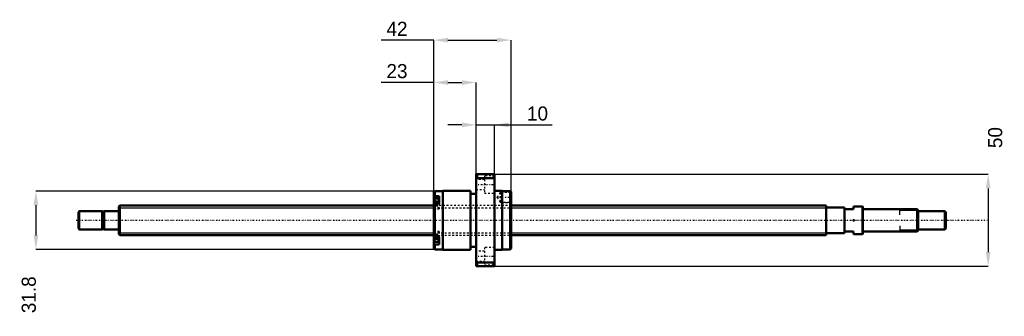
# Model space of a CAD drawing. Header units: millimetres. Extents: x -54 to 481, y -52 to 109.
import ezdxf

# ---------------------------------------------------------------- set-up
doc = ezdxf.new("R2010")
doc.units = ezdxf.units.MM
doc.linetypes.add('Center', pattern=[1.5, 0.45, -0.5, 0.05, -0.5])
doc.linetypes.add('Dashed', pattern=[2, 1, -1])
for name, color, linetype, lineweight in [('2d ConnectionPoints', 7, 'Continuous', 50), ('AM_0', 7, 'Continuous', 50), ('AM_4', 3, 'Continuous', 25), ('AM_5', 3, 'Continuous', 25), ('AM_7', 7, 'Center', 25), ('AM_9', 6, 'Dashed', 25)]:
    doc.layers.add(name, color=color, linetype=linetype, lineweight=lineweight)
doc.dimstyles.new('ISO-25', dxfattribs={"dimtxt": 2.5, "dimasz": 2.5, "dimexe": 1.25, "dimexo": 0.625, "dimtad": 1, "dimtxsty": 'Standard', "dimcen": 2.5, "dimadec": 0, "dimazin": 0, "dimtfac": 1, "dimtmove": 0, "dimatfit": 3, "dimfxl": 0, "dimarcsym": 0})

# ---------------------------------------------------------------- blocks, each defined once
blk = doc.blocks.new('1_BNK_1616_3_6G0_471LC5Y0_Nut_0_in_BNK1616_3_6G0_471LC5Y_2130__4')
at = {"layer": 'AM_0'}
for p, q in [((204, 25), (194, 25)), ((194, 25), (194, -25)), ((194, 22.25), (194.5, 22.87)), ((194.5, 25), (194.5, 22.87)), ((194.5, 22.87), (203.5, 22.87)), ((203.5, 25), (203.5, 22.87)), ((203.5, 22.87), (204, 22.25)), ((204, 25), (204, -25)), ((171.5, 15.9), (171, 15.4)), ((171, 15.4), (171, -15.4)), ((171, 12.72), (171.5, 13.08)), ((174, 11.77), (171.28, 11.77)), ((175.9, 15.9), (171.5, 15.9)), ((171.5, 15.9), (171.5, 13.08)), ((174, 13.08), (171.5, 13.08)), ((174, 13.08), (174, 9.05)), ((175.9, 16), (175.9, -16)), ((191, 16), (175.9, 16)), ((191, 16), (191, -16)), ((194, 14.4), (191, 14.4)), ((208.1, 16), (204, 16)), ((208.1, 16), (208.1, -16)), ((212.5, 15.9), (208.1, 15.9)), ((212.5, 15.9), (212.5, -15.9)), ((212.96, 15.44), (212.5, 15.9)), ((213, 15.38), (212.95, 15.45)), ((213, 15.38), (213, -15.4)), ((171.5, 9.05), (171, 8.69)), ((174, 9.05), (171.5, 9.05)), ((171.5, 9.05), (171.5, -9.05)), ((171, -8.69), (171.5, -9.05)), ((174, -9.05), (171.5, -9.05)), ((174, -9.05), (174, -13.08)), ((171.5, -13.08), (171, -12.72)), ((171, -15.4), (171.5, -15.9)), ((171.28, -11.77), (174, -11.77)), ((174, -13.08), (171.5, -13.08)), ((171.5, -13.08), (171.5, -15.9)), ((171.5, -15.9), (175.9, -15.9)), ((175.9, -16), (191, -16)), ((191, -14.4), (194, -14.4)), ((204, -16), (208.1, -16)), ((208.1, -15.9), (212.5, -15.9)), ((212.5, -15.9), (213, -15.4)), ((194.5, -22.87), (194, -22.25)), ((194, -25), (204, -25)), ((194.5, -22.87), (194.5, -25)), ((203.5, -22.87), (194.5, -22.87)), ((204, -22.25), (203.5, -22.87)), ((203.5, -22.87), (203.5, -25))]:
    blk.add_line(p, q, dxfattribs=at)
for centre, start, end in [((171.28, 11.49), 90, 180), ((171.28, -11.49), 180, 270)]:
    blk.add_arc(centre, 0.275, start, end, dxfattribs=at)
at = {"layer": 'AM_4'}
for p, q in [((171.28, 11.77), (171.28, 8.88)), ((171.28, -8.88), (171.28, -11.77))]:
    blk.add_line(p, q, dxfattribs=at)
at = {"layer": 'AM_5', "linetype": 'Dashed'}
for p, q in [((207.3, 15.09), (208, 15.5)), ((212.9, 15.5), (208, 15.5)), ((208, 15.5), (208, 9.5)), ((207.3, 9.91), (208, 9.5)), ((213, 9.5), (208, 9.5))]:
    blk.add_line(p, q, dxfattribs=at)
at = {"layer": 'AM_7'}
for p, q in [((193.5, 19.49), (204.5, 19.49)), ((205.12, 12.5), (213.38, 12.5)), ((170.85, 9.02), (174.15, 9.02)), ((170.85, -9.02), (174.15, -9.02)), ((193.5, -19.49), (204.5, -19.49))]:
    blk.add_line(p, q, dxfattribs=at)
at = {"layer": 'AM_9'}
for p, q in [((198.5, 22.24), (194, 22.24)), ((198.5, 24.24), (198.5, 14.74)), ((204, 24.24), (198.5, 24.24)), ((194, 16.74), (198.5, 16.74)), ((174, 11.03), (171, 11.03)), ((198.5, 14.74), (204, 14.74)), ((207, 15.09), (205.5, 12.5)), ((205.5, 12.5), (207, 9.91)), ((207, 15.09), (207, 9.91)), ((212.59, 15.09), (207, 15.09)), ((212.95, 15.45), (212.59, 15.09)), ((212.59, 15.09), (212.59, 9.91)), ((172.85, 10.41), (171, 10.41)), ((172.85, 10.04), (171, 10.04)), ((172.85, 9.39), (171, 9.39)), ((172.85, 8.64), (171, 8.64)), ((213, 8), (171, 8)), ((172.85, 7.99), (171, 7.99)), ((172.85, 7.62), (171, 7.62)), ((174, 7), (171, 7)), ((171, 6.17), (174, 6.17)), ((171.28, 8.88), (171.28, 6.27)), ((171.28, 6.27), (174, 6.27)), ((172.85, 10.41), (172.85, 7.62)), ((174, 9.05), (174, 6.17)), ((207, 9.91), (212.59, 9.91)), ((212.59, 9.91), (213, 9.5)), ((174, -6.17), (171, -6.17)), ((174, -7), (171, -7)), ((172.85, -7.62), (171, -7.62)), ((172.85, -7.99), (171, -7.99)), ((171, -8), (213, -8)), ((172.85, -8.64), (171, -8.64)), ((172.85, -9.39), (171, -9.39)), ((172.85, -10.04), (171, -10.04)), ((172.85, -10.41), (171, -10.41)), ((171.28, -6.27), (171.28, -8.88)), ((174, -6.27), (171.28, -6.27)), ((172.85, -7.62), (172.85, -10.41)), ((174, -6.17), (174, -9.05)), ((174, -11.03), (171, -11.03)), ((198.5, -14.74), (198.5, -24.24)), ((204, -14.74), (198.5, -14.74)), ((198.5, -16.74), (194, -16.74)), ((194, -22.24), (198.5, -22.24)), ((198.5, -24.24), (204, -24.24))]:
    blk.add_line(p, q, dxfattribs=at)
for centre, start, end in [((171.28, 6.54), 180, 270), ((171.28, -6.54), 90, 180)]:
    blk.add_arc(centre, 0.275, start, end, dxfattribs=at)
blk = doc.blocks.new('2_BNK_1616_3_6G0_471LC5Y_Shaft_0_in_BNK1616_3_6G0_471LC5Y_2130__4')
at = {"layer": 'AM_0'}
for p, q in [((0.5, 8), (0, 7.5)), ((0, 7.5), (0, -7.5)), ((0.5, 8), (0.5, -8)), ((171, 8), (0.5, 8)), ((384, 8), (213, 8)), ((384, 8), (384, -8)), ((394, 7), (384, 7)), ((394, 7), (394, -7)), ((394, 6), (399, 6)), ((403.8, 7.5), (399, 7.5)), ((399, 7.5), (399, 6)), ((404, 7.3), (403.8, 7.5)), ((403.8, 7.5), (403.8, -7.5)), ((404, 7.3), (404, -7.3)), ((433.5, 6), (404.2, 6)), ((434, 5.5), (433.5, 6)), ((433.5, 6), (433.5, -6)), ((434, 5.5), (434, -5.5)), ((-21.5, 5), (-22, 4.5)), ((-22, 4.5), (-22, -4.5)), ((-21.5, 5), (-21.5, -5)), ((-9.15, 5), (-21.5, 5)), ((-9.15, 5), (-9.15, -5)), ((-8, 4.8), (-9.15, 4.8)), ((-8, 5), (-8, -5)), ((-0.2, 5), (-8, 5)), ((448.5, 5), (434, 5)), ((448.5, 5), (448.5, -5)), ((449, 4.5), (448.5, 5)), ((449, 4.5), (449, -4.5)), ((-22, -4.5), (-21.5, -5)), ((-21.5, -5), (-9.15, -5)), ((-9.15, -4.8), (-8, -4.8)), ((-8, -5), (-0.2, -5)), ((434, -5), (448.5, -5)), ((448.5, -5), (449, -4.5)), ((0, -7.5), (0.5, -8)), ((0.5, -8), (171, -8)), ((213, -8), (384, -8)), ((384, -7), (394, -7)), ((399, -6), (394, -6)), ((399, -6), (399, -7.5)), ((399, -7.5), (403.8, -7.5)), ((403.8, -7.5), (404, -7.3)), ((404.2, -6), (433.5, -6)), ((433.5, -6), (434, -5.5))]:
    blk.add_line(p, q, dxfattribs=at)
for centre, start, end in [((404.2, 6.2), 180, 270), ((-0.2, 5.2), 270, 0), ((-0.2, -5.2), 360, 90), ((404.2, -6.2), 90, 180)]:
    blk.add_arc(centre, 0.2, start, end, dxfattribs=at)
at = {"layer": 'AM_4'}
for p, q in [((404.2, 6), (404.2, -6)), ((-0.2, 5), (-0.2, -5))]:
    blk.add_line(p, q, dxfattribs=at)
at = {"layer": 'AM_5'}
for p, q in [((0, 6.773), (171, 6.773)), ((213, 6.773), (384, 6.773)), ((384, 4), (384, 6.773)), ((434, 5.3865), (424, 5.3865)), ((424, 3), (424, 5.3865)), ((384, -4), (384, -6.773)), ((424, -3), (424, -5.3865)), ((0, -6.773), (171, -6.773)), ((213, -6.773), (384, -6.773)), ((434, -5.3865), (424, -5.3865))]:
    blk.add_line(p, q, dxfattribs=at)
at = {"layer": 'AM_5', "linetype": 'Dashed'}
for p, q in [((171, 6.773), (213, 6.773)), ((171, -6.773), (213, -6.773))]:
    blk.add_line(p, q, dxfattribs=at)
at = {"layer": 'AM_7'}
blk.add_line((-23.1, 0), (471.45, 0), dxfattribs=at)
at = {"layer": 'AM_9'}
for p, q in [((213, 8), (171, 8)), ((171, -8), (213, -8))]:
    blk.add_line(p, q, dxfattribs=at)
blk = doc.blocks.new('*D3')
at = {"layer": 'AM_5', "color": 0, "lineweight": -2}
for p, q in [((171, 74.92), (142.51, 74.92)), ((171, 15.4), (171, 74.92)), ((178.68, 74.92), (186.32, 74.92)), ((194, 25), (194, 74.92))]:
    blk.add_line(p, q, dxfattribs=at)
at = {"layer": 'AM_5', "color": 0}
for points in [[(178.68, 76.2), (178.68, 73.64), (171, 74.92)], [(186.32, 73.64), (186.32, 76.2), (194, 74.92)]]:
    blk.add_solid(points, dxfattribs=at)
at = {"layer": 'Defpoints', "color": 0}
for p in [(194, 74.92), (194, 25), (171, 15.4)]:
    blk.add_point(p, dxfattribs=at)
at = {"layer": 'AM_5', "color": 0, "insert": (151.03, 81.06), "char_height": 7.68, "attachment_point": 5}
blk.add_mtext('23', dxfattribs=at)
blk = doc.blocks.new('*D4')
at = {"layer": 'AM_5', "color": 0, "lineweight": -2}
for p, q in [((171.5, 15.9), (-45.04, 15.9)), ((-45.04, 8.22), (-45.04, -8.22)), ((171.5, -15.9), (-45.04, -15.9))]:
    blk.add_line(p, q, dxfattribs=at)
at = {"layer": 'AM_5', "color": 0}
for points in [[(-43.76, 8.22), (-46.32, 8.22), (-45.04, 15.9)], [(-46.32, -8.22), (-43.76, -8.22), (-45.04, -15.9)]]:
    blk.add_solid(points, dxfattribs=at)
at = {"layer": 'Defpoints', "color": 0}
for p in [(171.5, 15.9), (-45.04, -15.9), (171.5, -15.9)]:
    blk.add_point(p, dxfattribs=at)
at = {"layer": 'AM_5', "color": 0, "insert": (-48.88, -40.476), "char_height": 7.68, "attachment_point": 5, "rotation": 90}
blk.add_mtext('31.8', dxfattribs=at)
blk = doc.blocks.new('*D5')
at = {"layer": 'AM_5', "color": 0, "lineweight": -2}
for p, q in [((186.32, 51.88), (178.64, 51.88)), ((194, 25), (194, 51.88)), ((194, 51.88), (204, 51.88)), ((204, 25), (204, 51.88)), ((204, 51.88), (235.31, 51.88)), ((211.68, 51.88), (219.36, 51.88))]:
    blk.add_line(p, q, dxfattribs=at)
at = {"layer": 'AM_5', "color": 0}
for points in [[(186.32, 50.6), (186.32, 53.16), (194, 51.88)], [(211.68, 53.16), (211.68, 50.6), (204, 51.88)]]:
    blk.add_solid(points, dxfattribs=at)
at = {"layer": 'Defpoints', "color": 0}
for p in [(204, 51.88), (194, 25), (204, 25)]:
    blk.add_point(p, dxfattribs=at)
at = {"layer": 'AM_5', "color": 0, "insert": (227.33, 58.02), "char_height": 7.68, "attachment_point": 5}
blk.add_mtext('10', dxfattribs=at)
blk = doc.blocks.new('*D6')
at = {"layer": 'AM_5', "color": 0, "lineweight": -2}
for p, q in [((171, 97.96), (142.51, 97.96)), ((171, 15.4), (171, 97.96)), ((178.68, 97.96), (205.32, 97.96)), ((213, 15.4), (213, 97.96))]:
    blk.add_line(p, q, dxfattribs=at)
at = {"layer": 'AM_5', "color": 0}
for points in [[(178.68, 99.24), (178.68, 96.68), (171, 97.96)], [(205.32, 96.68), (205.32, 99.24), (213, 97.96)]]:
    blk.add_solid(points, dxfattribs=at)
at = {"layer": 'Defpoints', "color": 0}
for p in [(213, 97.96), (171, 15.4), (213, 15.4)]:
    blk.add_point(p, dxfattribs=at)
at = {"layer": 'AM_5', "color": 0, "insert": (151.03, 104.1), "char_height": 7.68, "attachment_point": 5}
blk.add_mtext('42', dxfattribs=at)
blk = doc.blocks.new('*D7')
at = {"layer": 'AM_5', "color": 0, "lineweight": -2}
for p, q in [((204, 25), (472.04, 25)), ((472.04, 17.32), (472.04, -17.32)), ((204, -25), (472.04, -25))]:
    blk.add_line(p, q, dxfattribs=at)
at = {"layer": 'AM_5', "color": 0}
for points in [[(473.32, 17.32), (470.76, 17.32), (472.04, 25)], [(470.76, -17.32), (473.32, -17.32), (472.04, -25)]]:
    blk.add_solid(points, dxfattribs=at)
at = {"layer": 'Defpoints', "color": 0}
for p in [(204, 25), (204, -25), (472.04, -25)]:
    blk.add_point(p, dxfattribs=at)
at = {"layer": 'AM_5', "color": 0, "insert": (475.88, 44.968), "char_height": 7.68, "attachment_point": 5, "rotation": 90}
blk.add_mtext('50', dxfattribs=at)

msp = doc.modelspace()

# ---------------------------------------------------------------- linework, layer by layer
at = {"layer": '2d ConnectionPoints'}
for p in [(0, 0), (399, 0)]:
    msp.add_point(p, dxfattribs=at)

# ---------------------------------------------------------------- block references
for name in ['1_BNK_1616_3_6G0_471LC5Y0_Nut_0_in_BNK1616_3_6G0_471LC5Y_2130__4', '2_BNK_1616_3_6G0_471LC5Y_Shaft_0_in_BNK1616_3_6G0_471LC5Y_2130__4']:
    msp.add_blockref(name, (0, 0))

# ---------------------------------------------------------------- dimensions: what is measured, and where the dimension line sits
at = {"layer": 'AM_5'}
for base, p1, p2, text, picture, middle in [((213, 97.96), (171, 15.4), (213, 15.4), '42', '*D6', (151.032, 97.96)), ((194, 74.92), (171, 15.4), (194, 25), '23', '*D3', (151.032, 74.92)), ((204, 51.88), (194, 25), (204, 25), '10', '*D5', (227.333, 51.88))]:
    dim = msp.add_linear_dim(base=base, p1=p1, p2=p2, text=text, dimstyle='ISO-25', override={"dimtxt": 7.68, "dimasz": 7.68, "dimexe": 0, "dimexo": 0, "dimgap": 2.304}, dxfattribs=at)
    dim.commit()
    dim.dimension.update_dxf_attribs({"geometry": picture, "text_midpoint": middle, "dimtype": 160})
for base, p1, p2, text, picture, middle in [((472.04, -25), (204, 25), (204, -25), '50', '*D7', (475.88, 44.968)), ((-45.04, -15.9), (171.5, 15.9), (171.5, -15.9), '31.8', '*D4', (-48.88, -40.476))]:
    dim = msp.add_linear_dim(base=base, p1=p1, p2=p2, angle=90, text=text, dimstyle='ISO-25', override={"dimtxt": 7.68, "dimasz": 7.68, "dimexe": 0, "dimexo": 0, "dimgap": 2.304}, dxfattribs=at)
    dim.commit()
    dim.dimension.update_dxf_attribs({"geometry": picture, "text_midpoint": middle, "dimtype": 160, "text_rotation": 90})

doc.saveas('drawing.dxf')
